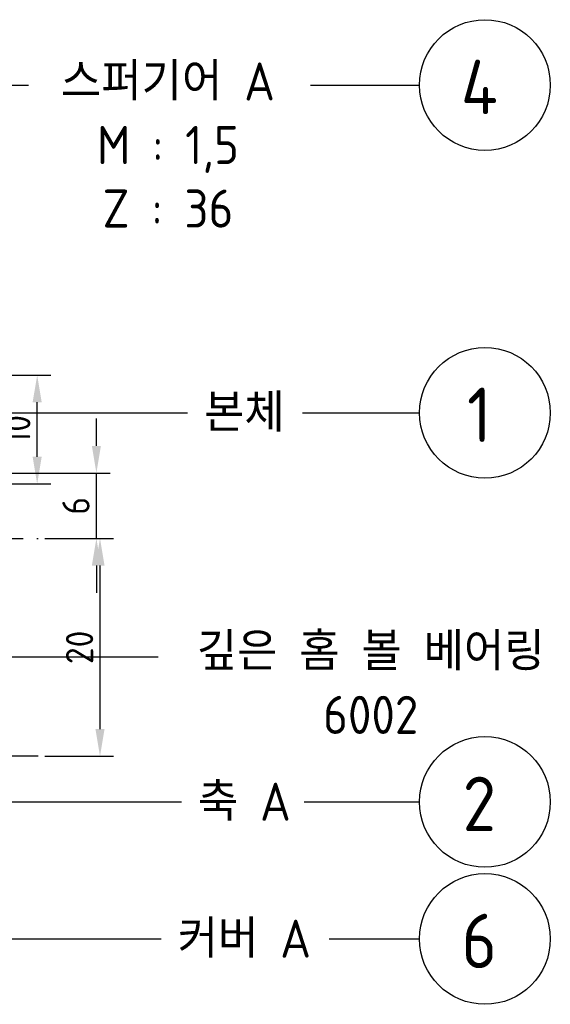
# Model space of a CAD drawing. Header units: millimetres. Extents: x 0 to 420, y 0 to 297.
# Tile 4 of 6: x 172 to 220, y 98 to 188. Entities that reach past the tile are written whole.
import ezdxf
from ezdxf.enums import TextEntityAlignment as Align

# ---------------------------------------------------------------- set-up
doc = ezdxf.new("R2010")
doc.units = ezdxf.units.MM
doc.header["$LTSCALE"] = 0.4
doc.linetypes.add('CENTER2', pattern=[28.575, 19.05, -3.175, 3.175, -3.175])
for name, color, linetype in [('문자', 2, 'Continuous'), ('외형선', 3, 'Continuous'), ('중심선', 1, 'CENTER2')]:
    doc.layers.add(name, color=color, linetype=linetype)
doc.styles.get("Standard").update_dxf_attribs({"font": 'isocp.shx', "bigfont": 'whgtxt.shx'})
doc.dimstyles.new('ISO-25', dxfattribs={"dimtxt": 2.5, "dimasz": 2.5, "dimexe": 1.25, "dimexo": 0.625, "dimtad": 1, "dimdec": 4, "dimtxsty": 'Standard', "dimcen": 2.5, "dimadec": 4, "dimazin": 2, "dimtfac": 1, "dimtdec": 4, "dimtmove": 0, "dimatfit": 3, "dimfxl": 1, "dimarcsym": 0})

# ---------------------------------------------------------------- blocks, each defined once
blk = doc.blocks.new('*D17')
at = {"color": 0, "lineweight": -2, "transparency": 16777216}
for p, q in [((156.838, 155.521), (174.375, 155.521)), ((173.125, 148.021), (173.125, 153.021)), ((156.459, 145.521), (174.375, 145.521))]:
    blk.add_line(p, q, dxfattribs=at)
at = {"color": 0, "transparency": 16777216}
for points in [[(172.708, 153.021), (173.541, 153.021), (173.125, 155.521)], [(172.708, 148.021), (173.541, 148.021), (173.125, 145.521)]]:
    blk.add_solid(points, dxfattribs=at)
at = {"layer": 'Defpoints', "color": 0, "transparency": 16777216}
for p in [(156.213, 155.521), (173.125, 155.521), (155.834, 145.521)]:
    blk.add_point(p, dxfattribs=at)
at = {"color": 0, "transparency": 16777216, "insert": (171.25, 150.521), "char_height": 2.5, "attachment_point": 5, "rotation": 90}
blk.add_mtext('10', dxfattribs=at)
blk = doc.blocks.new('_DotSmall')
at = {"color": 0, "linetype": 'ByBlock', "const_width": 0.5}
blk.add_lwpolyline([(-0.0625, 0, 1), (0.0625, 0, 1)], format="xyb", close=True, dxfattribs=at)
blk = doc.blocks.new('*D60')
at = {"color": 0, "lineweight": -2, "transparency": 16777216}
for p, q in [((178.557, 149.021), (178.557, 151.521)), ((168.838, 146.521), (179.807, 146.521)), ((178.557, 140.521), (178.557, 146.521)), ((173.838, 140.521), (179.807, 140.521)), ((178.557, 138.021), (178.557, 135.521))]:
    blk.add_line(p, q, dxfattribs=at)
at = {"color": 0, "transparency": 16777216}
for points in [[(178.14, 149.021), (178.973, 149.021), (178.557, 146.521)], [(178.14, 138.021), (178.973, 138.021), (178.557, 140.521)]]:
    blk.add_solid(points, dxfattribs=at)
at = {"layer": 'Defpoints', "color": 0, "transparency": 16777216}
for p in [(168.213, 146.521), (178.557, 146.521), (173.213, 140.521)]:
    blk.add_point(p, dxfattribs=at)
at = {"color": 0, "transparency": 16777216, "insert": (176.682, 143.521), "char_height": 2.5, "attachment_point": 5, "rotation": 90}
blk.add_mtext('6', dxfattribs=at)
blk = doc.blocks.new('*D61')
at = {"color": 0, "lineweight": -2, "transparency": 16777216}
for p, q in [((173.838, 140.521), (180.139, 140.521)), ((178.889, 123.021), (178.889, 138.021)), ((173.838, 120.521), (180.139, 120.521))]:
    blk.add_line(p, q, dxfattribs=at)
at = {"color": 0, "transparency": 16777216}
for points in [[(178.472, 138.021), (179.306, 138.021), (178.889, 140.521)], [(178.472, 123.021), (179.306, 123.021), (178.889, 120.521)]]:
    blk.add_solid(points, dxfattribs=at)
at = {"layer": 'Defpoints', "color": 0, "transparency": 16777216}
for p in [(173.213, 140.521), (178.889, 140.521), (173.213, 120.521)]:
    blk.add_point(p, dxfattribs=at)
at = {"color": 0, "transparency": 16777216, "insert": (177.014, 130.521), "char_height": 2.5, "attachment_point": 5, "rotation": 90}
blk.add_mtext('20', dxfattribs=at)
blk = doc.blocks.new('*U2')
for points in [[(145.576, 143.841), (145.576, 182.147), (172.336, 182.147)], [(198.204, 182.147), (208.209, 182.147)], [(158.313, 152.051), (186.903, 152.051)], [(197.465, 152.051), (208.209, 152.051)], [(161.178, 116.326), (186.359, 116.326)], [(197.632, 116.326), (208.209, 116.326)], [(168.868, 103.749), (184.489, 103.749)], [(199.917, 103.749), (208.209, 103.749)]]:
    blk.add_lwpolyline(points)
at = {"layer": '외형선'}
for centre in [(214.209, 182.147), (214.209, 152.051), (214.209, 116.326), (214.209, 103.749)]:
    blk.add_circle(centre, 6, dxfattribs=at)
at = {"layer": '중심선'}
for p, q in [((150.239, 140.521), (173.213, 140.521)), ((173.213, 120.521), (83.213, 120.521))]:
    blk.add_line(p, q, dxfattribs=at)
at = {"layer": '문자'}
for s, p in [('4', (213.696, 181.967)), ('1', (213.696, 151.87)), ('2', (213.696, 116.145)), ('6', (213.696, 103.568))]:
    blk.add_text(s, height=5, dxfattribs=at).set_placement(p, align=Align.MIDDLE_CENTER)
at = {"layer": '문자', "char_height": 3.5, "attachment_point": 5}
for s, insert, width in [('스퍼기어 A\\PM : 1,5\\PZ : 36', (185.125, 176.643), 27.84021), ('본체', (192.135, 152.074), 45.80975), ('깊은 홈 볼 베어링\\P6002', (203.73, 127.239), 45.80975), ('축 A', (192.135, 116.348), 45.80975), ('커버 A', (192.135, 103.771), 45.80975)]:
    blk.add_mtext(s, dxfattribs=dict(at, insert=insert, width=width))
blk.add_leader([(159.792, 129.664), (184.236, 129.664)], dimstyle='ISO-25', override={"dimgap": 0.625, "dimtad": 0, "dimldrblk": 'DotSmall'})

msp = doc.modelspace()

# ---------------------------------------------------------------- block references
msp.add_blockref('*U2', (0, 0))

# ---------------------------------------------------------------- dimensions: what is measured, and where the dimension line sits
for base, p1, p2, picture, middle in [((173.12459, 155.52149), (155.83379, 145.52149), (156.21279, 155.52149), '*D17', (171.24959, 150.52149)), ((178.55656, 146.52149), (173.21279, 140.52149), (168.21279, 146.52149), '*D60', (176.68156, 143.52149)), ((178.88883, 140.52149), (173.21279, 120.52149), (173.21279, 140.52149), '*D61', (177.01359, 130.52149))]:
    dim = msp.add_linear_dim(base=base, p1=p1, p2=p2, angle=90, dimstyle='ISO-25', override={"dimldrblk": 'DotSmall'})
    dim.commit()
    dim.dimension.update_dxf_attribs({"geometry": picture, "text_midpoint": middle})

doc.saveas('drawing.dxf')
